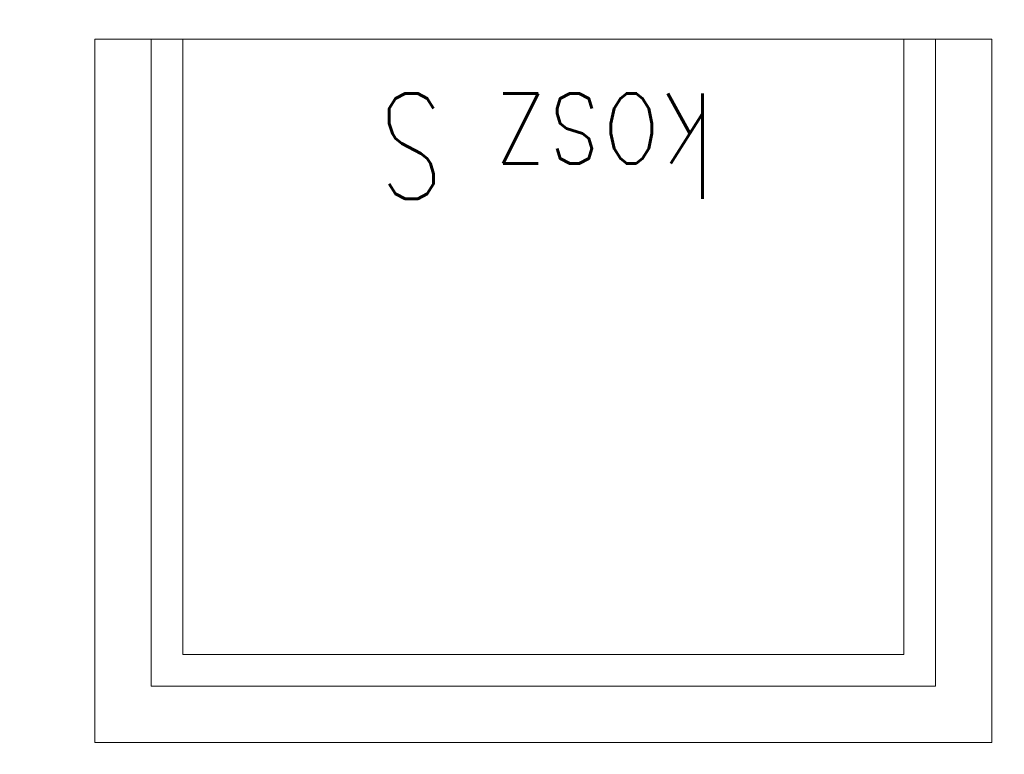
# Model space of a CAD drawing. Header units: millimetres. Extents: x -13532 to 2392, y -5241 to 5322.
# Tile 87 of 256: x -11182 to -11126, y 1098 to 1140. Entities that reach past the tile are written whole.
import ezdxf

# ---------------------------------------------------------------- set-up
doc = ezdxf.new("R2010")
doc.units = ezdxf.units.MM
doc.layers.get('Defpoints').update_dxf_attribs({"true_color": 0xdae6d4})
for name, color, linetype, lineweight, true_color in [('a___wymiary', 7, 'Continuous', 5, 0x666666), ('Meble - AGP1', 7, 'Continuous', 15, 0x999999), ('MEBLE PKN', 7, 'Continuous', 9, 0xa0a0a0), ('WYMIARY - AGP1', 7, 'Continuous', 5, 0x716d5a)]:
    doc.layers.add(name, color=color, linetype=linetype, lineweight=lineweight, true_color=true_color)
doc.styles.add('ARIAL NARROW', font='ARIALN.TTF', dxfattribs={"width": 0.9})
doc.styles.add('JACEK_07', font='simplex.shx', dxfattribs={"width": 0.7})
doc.dimstyles.new('wymiary agp1', dxfattribs={"dimtxt": 15, "dimasz": 5, "dimexe": 5, "dimexo": 5, "dimgap": 1.8, "dimtad": 1, "dimdec": 3, "dimrnd": 0.5, "dimdsep": 46, "dimtxsty": 'ARIAL NARROW', "dimblk": 'znacznik', "dimcen": 1.5, "dimse1": 1, "dimse2": 1, "dimclrd": 256, "dimclre": 256, "dimazin": 0, "dimtfac": 1, "dimtdec": 3, "dimtmove": 1, "dimatfit": 3, "dimldrblk": 'znacznik', "dimfxl": 1000, "dimfxlon": 1, "dimlwd": -1, "dimarcsym": 0})

# ---------------------------------------------------------------- blocks, each defined once
blk = doc.blocks.new('*U216')
at = {"layer": 'Meble - AGP1'}
for points in [[(-0.004, 0.14), (50.996, 0.14), (50.996, -39.86), (-0.004, -39.86)], [(3.196, -3.06), (47.796, -3.06), (47.796, -39.86), (3.196, -39.86)], [(4.996, -4.86), (45.996, -4.86), (45.996, -39.86), (4.996, -39.86)]]:
    blk.add_lwpolyline(points, close=True, dxfattribs=at)
at = {"layer": 'Meble - AGP1', "insert": (25.254, -33.786), "char_height": 6, "width": 145, "attachment_point": 5, "style": 'JACEK_07'}
blk.add_mtext('kosz S', dxfattribs=at)
blk = doc.blocks.new('znacznik')
at = {"layer": 'a___wymiary'}
for p, q in [((0, 1.394), (0, -1.394)), ((1.394, 0), (-1.394, 0))]:
    blk.add_line(p, q, dxfattribs=at)
at = {"layer": 'a___wymiary', "const_width": 0.2}
blk.add_lwpolyline([(0.876, 0.876), (-0.876, -0.876)], dxfattribs=at)
blk = doc.blocks.new('*D569')
at = {"layer": 'Defpoints', "color": 0}
for p in [(-10337.106, 1244.623), (-11516.107, 1092.924), (-10337.106, 1092.924)]:
    blk.add_point(p, dxfattribs=at)
at = {"layer": 'WYMIARY - AGP1'}
blk.add_line((-11511.107, 1244.623), (-10342.106, 1244.623), dxfattribs=at)
at = {"layer": 'WYMIARY - AGP1', "xscale": 5, "yscale": 5, "zscale": 5, "rotation": 180}
blk.add_blockref('znacznik', (-11516.107, 1244.623), dxfattribs=at)
at = {"layer": 'WYMIARY - AGP1', "xscale": 5, "yscale": 5, "zscale": 5}
blk.add_blockref('znacznik', (-10337.106, 1244.623), dxfattribs=at)
at = {"layer": 'WYMIARY - AGP1', "color": 18, "true_color": 0x000000, "insert": (-10926.606, 1254.082), "char_height": 15, "attachment_point": 5, "style": 'ARIAL NARROW'}
blk.add_mtext('1179', dxfattribs=at)

msp = doc.modelspace()

# ---------------------------------------------------------------- block references
at = {"layer": 'MEBLE PKN', "rotation": 180}
msp.add_blockref('*U216', (-11126.8372, 1099.0409), dxfattribs=at)

# ---------------------------------------------------------------- dimensions: what is measured, and where the dimension line sits
at = {"layer": 'WYMIARY - AGP1'}
dim = msp.add_linear_dim(base=(-10337.106, 1244.6234), p1=(-11516.1068, 1092.9245), p2=(-10337.106, 1092.9245), dimstyle='wymiary agp1', override={"dimclrd": 256, "dimclre": 256}, dxfattribs=at)
dim.commit()
dim.dimension.update_dxf_attribs({"geometry": '*D569', "text_midpoint": (-10926.6064, 1254.082)})

doc.saveas('drawing.dxf')
